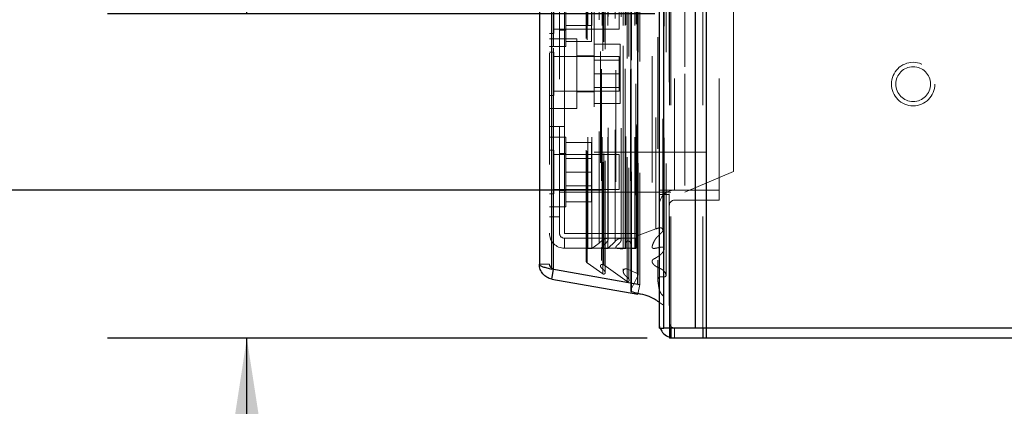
# Model space of a CAD drawing. Header units: inches. Extents: x 0.2 to 10.8, y 0.2 to 8.2.
# Tile 48 of 58: x 5.904 to 6.787, y 3.155 to 3.502. Entities that reach past the tile are written whole.
import ezdxf

# ---------------------------------------------------------------- set-up
doc = ezdxf.new("R2010")
doc.units = ezdxf.units.IN
doc.header["$MEASUREMENT"] = 0
doc.linetypes.add('HIDDEN', pattern=[0.075, 0.05, -0.025])
doc.layers.add('DIMENSIONS', color=140, linetype='Continuous')
doc.layers.add('TEXT', color=140, linetype='Continuous')
doc.styles.add('SLDTEXTSTYLE0', font='TXT', dxfattribs={"width": 0.7})
doc.dimstyles.new('SLDDIMSTYLE0', dxfattribs={"dimtxt": 0.084961, "dimasz": 0.13, "dimexe": 0, "dimexo": 0.0625, "dimgap": 0.02124, "dimtad": 0, "dimtih": 1, "dimtoh": 1, "dimlfac": 8, "dimrnd": 1e-09, "dimzin": 12, "dimdsep": 46, "dimtxsty": 'SLDTEXTSTYLE0', "dimsah": 1, "dimcen": 0.09, "dimadec": 0, "dimazin": 3, "dimtfac": 1, "dimtofl": 0, "dimtmove": 0, "dimatfit": 3, "dimfxl": 0, "dimfrac": 2, "dimtolj": 1, "dimtzin": 12, "dimarcsym": 0})
doc.dimstyles.new('SLDDIMSTYLE1', dxfattribs={"dimtxt": 0.084961, "dimasz": 0.13, "dimexe": 0, "dimexo": 0.0625, "dimgap": 0.02124, "dimtad": 0, "dimtih": 1, "dimtoh": 1, "dimlfac": 8, "dimrnd": 1e-09, "dimzin": 12, "dimdsep": 46, "dimtxsty": 'SLDTEXTSTYLE0', "dimsah": 1, "dimcen": 0.09, "dimadec": 0, "dimazin": 3, "dimtfac": 1, "dimtmove": 0, "dimatfit": 0, "dimfxl": 0, "dimfrac": 2, "dimtolj": 1, "dimtzin": 12, "dimarcsym": 0})

# ---------------------------------------------------------------- blocks, each defined once
blk = doc.blocks.new('_D_16')
at = {"layer": 'TEXT'}
for p, q in [((6.42756, 5.00551), (5.55089, 5.00551)), ((5.67589, 5.00551), (5.67589, 4.42922)), ((5.51431, 4.29909), (5.48578, 4.29909)), ((5.48578, 4.29909), (5.48578, 4.16406)), ((5.83746, 4.29909), (5.86599, 4.29909)), ((5.86599, 4.29909), (5.86599, 4.16406)), ((5.48578, 4.16406), (5.51431, 4.16406)), ((5.86599, 4.16406), (5.83746, 4.16406)), ((5.67589, 3.34913), (5.67589, 4.01001)), ((6.42756, 3.34913), (5.55089, 3.34913))]:
    blk.add_line(p, q, dxfattribs=at)
for points in [[(5.67589, 5.00551), (5.65589, 4.87551), (5.69589, 4.87551)], [(5.67589, 3.34913), (5.69589, 3.47913), (5.65589, 3.47913)]]:
    blk.add_solid(points, dxfattribs=at)
at = {"layer": 'TEXT', "char_height": 0.083333, "attachment_point": 1, "style": 'SLDTEXTSTYLE0'}
for s, insert in [('13.25', (5.51431, 4.42554)), ('336.6', (5.51431, 4.27148)), ('OPENING', (5.41385, 4.11743))]:
    blk.add_mtext(s, dxfattribs=dict(at, insert=insert))
blk = doc.blocks.new('_D_18')
at = {"layer": 'DIMENSIONS'}
for p, q in [((6.10739, 3.50713), (6.10739, 3.75713)), ((6.47343, 3.50713), (5.98239, 3.50713)), ((6.46649, 3.21651), (5.98239, 3.21651)), ((6.10739, 2.98098), (6.10739, 3.21651)), ((5.57905, 2.98098), (5.55052, 2.98098)), ((5.55052, 2.98098), (5.55052, 2.84595)), ((5.83152, 2.98098), (5.86005, 2.98098)), ((5.86005, 2.98098), (5.86005, 2.84595)), ((5.9847, 2.98098), (6.10739, 2.98098)), ((5.55052, 2.84595), (5.57905, 2.84595)), ((5.86005, 2.84595), (5.83152, 2.84595))]:
    blk.add_line(p, q, dxfattribs=at)
for points in [[(6.10739, 3.50713), (6.12739, 3.63713), (6.08739, 3.63713)], [(6.10739, 3.21651), (6.08739, 3.08651), (6.12739, 3.08651)]]:
    blk.add_solid(points, dxfattribs=at)
at = {"layer": 'DIMENSIONS', "char_height": 0.083333, "attachment_point": 1, "style": 'SLDTEXTSTYLE0'}
for s, insert in [('2.33', (5.57905, 3.10742)), ('59.1', (5.57905, 2.95337))]:
    blk.add_mtext(s, dxfattribs=dict(at, insert=insert))

msp = doc.modelspace()

# ---------------------------------------------------------------- linework, layer by layer
at = {"color": 7, "linetype": 'Continuous', "lineweight": 25}
for p, q in [((6.510126, 3.225509), (6.510126, 5.142483)), ((6.519672, 5.144253), (6.519672, 3.225509)), ((6.477558, 3.225509), (6.477558, 5.128634)), ((6.481512, 3.225509), (6.481512, 5.129022)), ((6.458353, 3.264666), (6.458353, 5.090078)), ((6.369916, 5.072033), (6.369916, 3.28271)), ((6.381072, 3.278292), (6.381072, 5.076451)), ((6.458353, 3.264666), (6.381072, 3.278292)), ((6.381072, 3.269415), (6.38259, 3.278025)), ((6.381072, 3.269415), (6.458353, 3.255788)), ((6.451888, 3.265806), (6.451888, 3.259117)), ((6.452653, 3.257965), (6.452653, 3.265671)), ((6.458353, 3.264666), (6.458457, 3.264666)), ((6.477558, 3.225509), (6.481512, 3.225509)), ((6.510126, 3.225509), (6.481512, 3.225509)), ((6.486558, 3.225509), (6.486558, 3.216509)), ((6.487874, 3.225509), (6.487874, 3.216509)), ((6.519672, 3.225509), (6.510126, 3.225509)), ((6.516488, 3.225509), (6.516488, 3.216509)), ((6.519667, 3.225509), (6.519667, 3.216509)), ((7.468558, 3.225509), (6.519672, 3.225509)), ((6.487874, 3.216509), (6.486558, 3.216509)), ((6.516488, 3.216509), (6.487874, 3.216509)), ((6.519667, 3.216509), (6.516488, 3.216509)), ((7.468558, 3.216509), (6.519667, 3.216509))]:
    msp.add_line(p, q, dxfattribs=at)
at = {"color": 7, "linetype": 'HIDDEN', "lineweight": 18}
for p, q in [((6.510126, 3.225509), (6.510126, 5.142483)), ((6.51649, 3.225509), (6.51649, 5.142483)), ((6.51649, 3.225509), (6.51649, 5.142483)), ((6.519672, 5.144253), (6.519672, 3.225509)), ((6.519672, 3.225509), (6.519672, 5.144253)), ((6.519672, 3.225509), (6.519672, 5.144253)), ((6.481512, 3.225509), (6.481512, 5.129022)), ((6.486558, 3.225509), (6.486558, 5.128634)), ((6.487876, 3.225509), (6.487876, 5.129022)), ((6.487876, 3.225509), (6.487876, 5.129022)), ((6.48113, 3.24596), (6.48113, 5.108783)), ((6.452015, 3.259665), (6.452015, 5.095079)), ((6.452015, 3.259665), (6.452015, 5.095079)), ((6.459916, 3.264666), (6.459916, 5.090078)), ((6.426796, 3.274113), (6.426796, 5.08063)), ((6.448808, 3.267268), (6.448808, 5.087476)), ((6.450297, 3.26915), (6.450297, 5.085651)), ((6.451888, 5.088938), (6.451888, 3.265806)), ((6.452653, 3.265671), (6.452653, 5.089073)), ((6.457789, 3.274338), (6.457789, 5.080406)), ((6.457789, 3.274338), (6.457789, 5.080406)), ((6.458466, 3.272892), (6.458466, 5.081851)), ((6.458506, 3.273207), (6.458506, 5.081537)), ((6.476247, 5.086353), (6.476247, 3.268398)), ((6.476247, 5.08635), (6.476247, 3.268411)), ((6.378916, 5.072033), (6.378916, 3.28271)), ((6.381072, 5.076451), (6.381072, 3.278292)), ((6.382634, 3.278292), (6.382634, 5.076451)), ((6.382634, 5.076451), (6.382634, 3.278292)), ((6.424678, 5.073613), (6.424678, 3.281117)), ((6.427673, 3.282067), (6.427673, 5.072677)), ((6.428944, 3.275499), (6.428944, 5.079238)), ((6.445211, 5.078619), (6.445211, 3.276137)), ((6.448762, 3.278588), (6.448762, 5.076155)), ((6.411998, 3.285116), (6.411998, 5.069627)), ((6.412647, 3.28402), (6.412647, 5.070723)), ((6.471093, 5.069399), (6.471093, 3.285307)), ((6.413248, 3.296692), (6.413248, 5.058051)), ((6.413248, 3.296692), (6.413248, 5.058051)), ((6.417047, 3.296692), (6.417047, 5.058051)), ((6.425622, 5.057517), (6.425622, 3.297239)), ((6.426099, 3.296692), (6.426099, 5.058051)), ((6.431267, 3.296692), (6.431267, 5.058051)), ((6.438575, 5.056697), (6.438575, 3.298042)), ((6.445023, 3.296692), (6.445023, 5.058051)), ((6.446783, 5.058051), (6.446783, 3.296692)), ((6.446783, 3.296692), (6.446783, 5.058051)), ((6.447408, 3.297317), (6.447408, 5.057426)), ((6.451783, 5.057426), (6.451783, 3.297317)), ((6.452408, 3.296692), (6.452408, 5.058051)), ((6.452408, 5.058051), (6.452408, 3.296692)), ((6.455518, 3.296692), (6.455518, 5.058051)), ((6.455518, 3.296692), (6.455518, 5.058051)), ((6.456783, 3.297942), (6.456783, 5.056801)), ((6.456783, 3.297942), (6.456783, 5.056801)), ((6.423509, 3.301741), (6.423509, 5.053002)), ((6.431709, 3.304943), (6.431709, 5.049801)), ((6.437754, 3.303135), (6.437754, 5.051608)), ((6.437754, 3.303135), (6.437754, 5.051608)), ((6.443389, 3.304608), (6.443389, 5.050136)), ((6.456888, 3.307062), (6.456888, 5.047681)), ((6.456888, 3.307062), (6.456888, 5.047681)), ((6.457709, 3.308222), (6.457709, 5.046522)), ((6.457709, 3.308222), (6.457709, 5.046522)), ((6.456416, 5.044559), (6.456416, 3.310184)), ((6.474497, 3.314357), (6.474497, 5.040386)), ((6.480697, 3.313189), (6.480697, 5.041502)), ((6.491058, 3.349134), (6.491058, 5.005509)), ((6.491058, 3.349134), (6.491058, 5.005509)), ((6.491058, 3.349134), (6.491058, 5.005509)), ((6.491058, 3.349134), (6.491058, 5.005509)), ((6.387916, 4.948559), (6.387916, 3.406184)), ((6.392416, 3.406184), (6.392416, 4.948559)), ((6.392416, 3.406184), (6.392416, 4.948559)), ((6.392416, 4.948559), (6.392416, 3.406184)), ((6.392416, 4.948559), (6.392416, 3.406184)), ((6.531308, 3.349134), (6.531308, 3.825072)), ((6.500416, 3.559726), (6.500416, 3.453476)), ((6.544166, 3.540976), (6.544166, 3.453476)), ((6.382822, 3.48957), (6.382822, 3.528632)), ((6.419166, 3.523788), (6.419166, 3.383163)), ((6.441416, 3.493476), (6.441416, 3.524726)), ((6.393541, 3.477851), (6.393541, 3.509101)), ((6.416666, 3.482476), (6.416666, 3.509101)), ((6.382822, 3.493476), (6.441416, 3.493476)), ((6.387916, 3.492538), (6.393541, 3.492538)), ((6.393541, 3.496857), (6.416666, 3.496857)), ((6.378916, 3.48957), (6.382822, 3.48957)), ((6.387916, 3.484726), (6.378916, 3.484726)), ((6.403541, 3.484726), (6.387916, 3.484726)), ((6.393541, 3.482476), (6.416666, 3.482476)), ((6.403541, 3.422226), (6.403541, 3.484726)), ((6.378916, 3.477851), (6.387916, 3.477851)), ((6.382822, 3.473007), (6.378916, 3.473007)), ((6.382822, 3.433945), (6.382822, 3.473007)), ((6.387916, 3.477851), (6.393541, 3.477851)), ((6.419166, 3.480101), (6.442291, 3.480101)), ((6.442291, 3.453476), (6.442291, 3.480101)), ((6.441416, 3.469101), (6.382822, 3.469101)), ((6.419166, 3.469726), (6.403541, 3.469726)), ((6.442291, 3.46572), (6.419166, 3.46572)), ((6.441416, 3.437851), (6.441416, 3.469101)), ((6.419166, 3.453476), (6.442291, 3.453476)), ((6.442291, 3.426851), (6.442291, 3.453476)), ((6.500416, 3.453476), (6.500416, 3.347226)), ((6.544166, 3.453476), (6.544166, 3.365976)), ((6.382822, 3.437851), (6.441416, 3.437851)), ((6.403541, 3.437226), (6.419166, 3.437226)), ((6.419166, 3.441232), (6.442291, 3.441232)), ((6.378916, 3.433945), (6.382822, 3.433945)), ((6.378916, 3.422226), (6.387916, 3.422226)), ((6.387916, 3.422226), (6.403541, 3.422226)), ((6.419166, 3.426851), (6.442291, 3.426851)), ((6.392416, 3.406184), (6.378916, 3.406184)), ((6.387916, 3.325226), (6.387916, 3.406184)), ((6.392416, 3.406184), (6.392416, 3.310184)), ((6.387916, 3.396601), (6.378916, 3.396601)), ((6.393541, 3.396601), (6.387916, 3.396601)), ((6.393541, 3.365351), (6.393541, 3.396601)), ((6.382822, 3.384882), (6.378916, 3.384882)), ((6.382822, 3.34582), (6.382822, 3.384882)), ((6.393541, 3.391976), (6.416666, 3.391976)), ((6.416666, 3.365351), (6.416666, 3.391976)), ((6.441416, 3.380976), (6.382822, 3.380976)), ((6.393541, 3.381913), (6.387916, 3.381913)), ((6.416666, 3.377595), (6.393541, 3.377595)), ((6.419166, 3.383163), (6.544166, 3.383163)), ((6.441416, 3.349726), (6.441416, 3.380976)), ((6.393541, 3.334101), (6.393541, 3.365351)), ((6.393541, 3.365351), (6.416666, 3.365351)), ((6.416666, 3.338726), (6.416666, 3.365351)), ((6.500416, 3.347226), (6.544166, 3.365976)), ((6.382822, 3.349726), (6.441416, 3.349726)), ((6.387916, 3.348788), (6.393541, 3.348788)), ((6.393541, 3.353107), (6.416666, 3.353107)), ((6.477558, 3.349134), (6.486558, 3.349134)), ((6.486558, 3.349134), (6.491058, 3.349134)), ((6.531308, 3.349134), (6.491058, 3.349134)), ((6.531308, 3.340134), (6.531308, 3.349134)), ((6.378916, 3.34582), (6.382822, 3.34582)), ((6.387916, 3.347226), (6.500416, 3.347226)), ((6.486558, 3.345384), (6.477558, 3.345384)), ((6.531308, 3.340134), (6.491058, 3.340134)), ((6.378916, 3.334101), (6.387916, 3.334101)), ((6.387916, 3.334101), (6.393541, 3.334101)), ((6.393541, 3.338726), (6.416666, 3.338726)), ((6.387916, 3.325226), (6.378916, 3.325226)), ((6.387916, 3.310601), (6.387916, 3.325226)), ((6.457709, 3.308222), (6.474497, 3.314357)), ((6.456416, 3.310184), (6.392416, 3.310184)), ((6.392416, 3.297101), (6.392416, 3.306101)), ((6.456416, 3.306101), (6.392416, 3.306101)), ((6.431709, 3.304942), (6.431709, 3.304943)), ((6.443389, 3.304604), (6.443389, 3.304607)), ((6.456416, 3.297101), (6.456416, 3.306101)), ((6.456783, 3.297942), (6.456888, 3.307062)), ((6.392416, 3.297101), (6.456416, 3.297101)), ((6.413248, 3.296692), (6.417047, 3.296692)), ((6.417047, 3.296692), (6.423509, 3.301741)), ((6.425622, 3.297239), (6.425622, 3.286124)), ((6.426099, 3.296692), (6.431267, 3.296692)), ((6.431267, 3.296692), (6.437754, 3.303135)), ((6.445023, 3.296692), (6.446783, 3.296692)), ((6.452408, 3.296692), (6.455518, 3.296692)), ((6.378916, 3.28271), (6.369916, 3.28271)), ((6.381072, 3.278292), (6.382634, 3.278292)), ((6.38259, 3.278025), (6.382634, 3.278279)), ((6.459916, 3.264666), (6.382634, 3.278292)), ((6.382634, 3.278279), (6.459916, 3.264652)), ((6.426796, 3.274113), (6.412647, 3.28402)), ((6.448808, 3.267268), (6.427673, 3.282067)), ((6.457789, 3.274338), (6.448762, 3.278588)), ((6.445211, 3.276136), (6.445211, 3.276124)), ((6.450297, 3.269093), (6.450297, 3.26915)), ((6.452015, 3.259665), (6.458466, 3.272892)), ((6.458353, 3.255788), (6.459916, 3.264652)), ((6.458457, 3.264666), (6.459916, 3.264666)), ((6.48113, 3.24596), (6.477558, 3.248506)), ((6.487874, 3.225509), (6.487874, 3.216509)), ((6.491058, 3.225509), (6.491058, 3.216509)), ((6.516488, 3.225509), (6.516488, 3.216509)), ((6.519667, 3.225509), (6.519667, 3.216509))]:
    msp.add_line(p, q, dxfattribs=at)
at = {"color": 7, "linetype": 'HIDDEN', "lineweight": 18, "flags": 128}
for points in [[(6.486391, 3.24587), (6.486392, 4.169994), (6.486391, 5.108867)], [(6.483541, 3.272938), (6.483542, 4.162607), (6.483541, 5.081808)], [(6.483541, 3.272955), (6.483542, 4.13966), (6.483541, 5.081771)], [(6.471093, 5.069435), (6.471093, 4.138622), (6.471093, 3.285309)], [(6.471111, 5.056069), (6.471111, 4.184745), (6.471111, 3.298677)], [(6.481785, 3.296147), (6.481786, 4.162607), (6.481785, 5.058623)], [(6.481785, 3.296121), (6.481786, 4.196738), (6.481785, 5.058621)], [(6.47833, 3.225509), (6.477817, 3.227375), (6.477558, 3.230009)], [(6.491058, 3.216509), (6.488424, 3.216768), (6.486558, 3.217281)]]:
    msp.add_lwpolyline(points, dxfattribs=at)
at = {"color": 7, "linetype": 'HIDDEN', "lineweight": 18}
for radius in [0.019531, 0.015625]:
    msp.add_circle((6.705308, 3.444259), radius, dxfattribs=at)
for centre, radius, start, end in [((6.491058, 3.335634), 0.0135, 90, 180), ((6.491058, 3.335634), 0.0045, 90, 180), ((6.392416, 3.310601), 0.0135, 180, 270), ((6.392416, 3.310601), 0.0045, 180, 270), ((6.458138, 3.307048), 0.00125, 110.076543, 179.336716), ((6.413248, 3.295442), 0.00125, 90, 180), ((6.446783, 3.297317), 0.000625, 270, 0), ((6.449595, 3.30138), 0.002188, 0, 180), ((6.452408, 3.297317), 0.000625, 180, 270), ((6.455518, 3.297957), 0.001265, 270, 359.336716), ((6.413248, 3.285116), 0.00125, 180, 241.267375), ((6.457256, 3.273207), 0.00125, 345.424375, 64.786186), ((6.453138, 3.259117), 0.00125, 154, 180), ((6.491058, 3.230009), 0.0045, 180, 270)]:
    msp.add_arc(centre, radius, start, end, dxfattribs=at)
at = {"color": 7, "linetype": 'Continuous', "lineweight": 25}
for centre, radius, start, end in [((6.453138, 3.259117), 0.00125, 180, 247.14224), ((6.491058, 3.230009), 0.0135, 199.471221, 250.528779)]:
    msp.add_arc(centre, radius, start, end, dxfattribs=at)
at = {"color": 7, "linetype": 'HIDDEN', "lineweight": 18}
for points, knots in [([(6.474497, 3.314357), (6.474832, 3.314496), (6.475456, 3.314755), (6.476356, 3.315071), (6.477164, 3.31532), (6.477934, 3.315469), (6.478688, 3.315462), (6.479362, 3.315273), (6.479879, 3.314952), (6.480273, 3.314497), (6.48064, 3.313825), (6.480773, 3.312862), (6.480307, 3.311909), (6.479609, 3.311093), (6.478867, 3.310389), (6.478118, 3.309711), (6.477378, 3.309021), (6.476657, 3.308325), (6.475883, 3.30753), (6.475035, 3.306568), (6.474109, 3.305365), (6.473147, 3.30386), (6.472221, 3.30201), (6.471524, 3.300286), (6.471126, 3.298892), (6.471019, 3.298086), (6.4712, 3.297511), (6.471498, 3.297194), (6.471879, 3.297032), (6.47231, 3.296941), (6.472806, 3.296909), (6.473414, 3.296948), (6.474236, 3.297064), (6.475386, 3.297283), (6.476766, 3.2976), (6.47816, 3.29788), (6.479335, 3.298042), (6.480225, 3.298039), (6.480881, 3.297897), (6.481376, 3.297635), (6.481617, 3.297274), (6.481753, 3.296895), (6.481818, 3.296435), (6.481754, 3.29567), (6.481416, 3.294661), (6.480669, 3.293491), (6.479652, 3.292328), (6.478401, 3.291187), (6.476985, 3.290077), (6.475402, 3.289013), (6.473932, 3.28809), (6.47267, 3.28754), (6.471975, 3.28712), (6.471605, 3.286749), (6.471343, 3.286379), (6.471088, 3.285762), (6.471057, 3.284792), (6.47149, 3.283668), (6.472307, 3.282579), (6.473413, 3.281561), (6.474851, 3.280559), (6.476203, 3.279836), (6.477378, 3.279291), (6.478279, 3.278903), (6.479292, 3.278422), (6.480348, 3.277793), (6.481432, 3.276946), (6.482506, 3.275749), (6.483378, 3.274191), (6.483689, 3.272819), (6.483346, 3.271905), (6.482962, 3.27159), (6.482498, 3.271405), (6.482022, 3.271327), (6.481466, 3.271321), (6.480738, 3.271374), (6.479857, 3.271462), (6.478974, 3.271537), (6.47824, 3.271542), (6.477644, 3.271394), (6.477147, 3.271142), (6.476713, 3.270723), (6.476435, 3.270094), (6.476299, 3.269357), (6.476239, 3.268589), (6.476253, 3.267824), (6.476312, 3.267057), (6.476403, 3.26629), (6.476513, 3.265524), (6.476633, 3.26476), (6.476846, 3.263448), (6.477069, 3.261706), (6.477496, 3.259663), (6.478155, 3.257922), (6.479056, 3.256485), (6.480119, 3.255207), (6.481149, 3.254153), (6.481984, 3.253305), (6.482949, 3.252258), (6.483994, 3.250845), (6.485119, 3.24893), (6.485884, 3.247382), (6.486267, 3.246284), (6.486431, 3.24578), (6.486482, 3.245379), (6.486453, 3.245053), (6.486333, 3.244806), (6.48618, 3.244667), (6.485977, 3.244586), (6.485725, 3.244557), (6.485425, 3.244564), (6.485039, 3.244611), (6.484539, 3.244713), (6.483895, 3.244907), (6.483099, 3.245175), (6.482156, 3.245531), (6.481489, 3.24581), (6.48113, 3.24596)], [0, 0, 0, 0, 0.00827845, 0.01538141, 0.02134682, 0.02694263, 0.03213911, 0.03714263, 0.04188789, 0.04627512, 0.05349082, 0.0632958, 0.07430988, 0.0832418, 0.09191671, 0.1006452, 0.10935533, 0.11801051, 0.1265788, 0.13805727, 0.15184924, 0.16790194, 0.18777062, 0.21081814, 0.22170597, 0.23050778, 0.23508075, 0.23873845, 0.24166885, 0.2445871, 0.24813287, 0.25221635, 0.25750698, 0.26594603, 0.27753552, 0.28830952, 0.29674425, 0.30290044, 0.30698568, 0.3111984, 0.31569512, 0.31836434, 0.32295411, 0.32949937, 0.34142818, 0.35383674, 0.36793985, 0.38243623, 0.39738543, 0.41285104, 0.4288405, 0.43864845, 0.44496571, 0.44816032, 0.45148226, 0.457865, 0.46718404, 0.48005343, 0.49234521, 0.50408487, 0.51863291, 0.53505268, 0.54006371, 0.54850032, 0.55750945, 0.56599342, 0.57769202, 0.59195398, 0.6087051, 0.62787834, 0.63209422, 0.63602809, 0.63983816, 0.64333417, 0.64638705, 0.65159538, 0.65888246, 0.66529999, 0.67047636, 0.67438215, 0.67829775, 0.68343934, 0.68991534, 0.69770332, 0.70536227, 0.71300915, 0.72069865, 0.72841728, 0.73615323, 0.74390486, 0.75166936, 0.77616081, 0.79673359, 0.81344418, 0.82994867, 0.84412498, 0.85785536, 0.86825936, 0.87522537, 0.89551565, 0.91618462, 0.93735968, 0.94485664, 0.95004219, 0.95302682, 0.95690174, 0.95947844, 0.96083868, 0.96231425, 0.96410735, 0.96625218, 0.96865253, 0.97238686, 0.97726221, 0.98354019, 0.99113209, 1, 1, 1, 1]), ([(6.423509, 3.301741), (6.423668, 3.301888), (6.423987, 3.302183), (6.4245, 3.3026), (6.425031, 3.303006), (6.425574, 3.303405), (6.426121, 3.303802), (6.426679, 3.304193), (6.427251, 3.30457), (6.427908, 3.304973), (6.42862, 3.305364), (6.429357, 3.305702), (6.429993, 3.305911), (6.430522, 3.305986), (6.430957, 3.305981), (6.431329, 3.305903), (6.431614, 3.305684), (6.431769, 3.305371), (6.43176, 3.305021), (6.431643, 3.304656), (6.431374, 3.304041), (6.430768, 3.303118), (6.429709, 3.301836), (6.428586, 3.300612), (6.427508, 3.299522), (6.426717, 3.298713), (6.426086, 3.298126), (6.425767, 3.297694), (6.425608, 3.297374), (6.425621, 3.297083), (6.425777, 3.296888), (6.425939, 3.296767), (6.426053, 3.296714), (6.426099, 3.296692)], [0, 0, 0, 0, 0.03128962, 0.06263883, 0.09399003, 0.1252518, 0.15634411, 0.18731617, 0.2182554, 0.24922515, 0.29076984, 0.32555567, 0.35337243, 0.37415924, 0.38951612, 0.40484575, 0.42003185, 0.43635574, 0.45793999, 0.47890561, 0.49922589, 0.56633699, 0.64990425, 0.74963878, 0.81233546, 0.87494574, 0.91487958, 0.93751606, 0.95631034, 0.97106709, 0.98343512, 0.99330219, 1, 1, 1, 1]), ([(6.437754, 3.303135), (6.438038, 3.303411), (6.438566, 3.303923), (6.439386, 3.304582), (6.44012, 3.305113), (6.440798, 3.305492), (6.44146, 3.3057), (6.442084, 3.305785), (6.442673, 3.305733), (6.443055, 3.305489), (6.443253, 3.305198), (6.443389, 3.304823), (6.443409, 3.304315), (6.443212, 3.303712), (6.442852, 3.303044), (6.442343, 3.302297), (6.441643, 3.301495), (6.440752, 3.300592), (6.439791, 3.29975), (6.439049, 3.298992), (6.438682, 3.298453), (6.438554, 3.298084), (6.438607, 3.297758), (6.438839, 3.297426), (6.439254, 3.297165), (6.439724, 3.297), (6.440181, 3.296894), (6.440557, 3.296829), (6.440816, 3.296794), (6.440952, 3.296778), (6.441024, 3.29677), (6.441057, 3.296767), (6.441071, 3.296765), (6.441077, 3.296765), (6.441082, 3.296764), (6.441094, 3.296763), (6.441078, 3.296764), (6.441087, 3.296764), (6.441089, 3.296763), (6.44109, 3.296763), (6.44109, 3.296763), (6.44109, 3.296763), (6.44109, 3.296763), (6.441091, 3.296763), (6.441091, 3.296763), (6.441091, 3.296763), (6.441092, 3.296763), (6.441092, 3.296763), (6.441092, 3.296763), (6.441093, 3.296763), (6.441093, 3.296763), (6.441093, 3.296763), (6.441094, 3.296763), (6.441094, 3.296763), (6.441094, 3.296763), (6.441094, 3.296763), (6.441095, 3.296763), (6.441095, 3.296763), (6.441095, 3.296763), (6.441096, 3.296763), (6.441096, 3.296763), (6.441096, 3.296763), (6.441096, 3.296763), (6.441097, 3.296763), (6.441097, 3.296763), (6.441097, 3.296762), (6.441097, 3.296762), (6.441098, 3.296762), (6.441098, 3.296762), (6.441098, 3.296762), (6.441098, 3.296762), (6.441099, 3.296762), (6.441099, 3.296762), (6.441099, 3.296762), (6.441099, 3.296762), (6.4411, 3.296762), (6.4411, 3.296762), (6.4411, 3.296762), (6.4411, 3.296762), (6.441101, 3.296762), (6.441101, 3.296762), (6.441101, 3.296762), (6.441101, 3.296762), (6.441101, 3.296762), (6.441102, 3.296762), (6.441102, 3.296762), (6.441102, 3.296762), (6.441102, 3.296762), (6.441102, 3.296762), (6.441103, 3.296762), (6.441103, 3.296762), (6.441103, 3.296762), (6.441103, 3.296762), (6.441103, 3.296762), (6.441103, 3.296762), (6.441103, 3.296762), (6.441103, 3.296762), (6.441103, 3.296762), (6.441104, 3.296762), (6.441104, 3.296762), (6.441104, 3.296762), (6.441104, 3.296762), (6.441104, 3.296762), (6.441104, 3.296762), (6.441104, 3.296762), (6.441104, 3.296762), (6.441104, 3.296762), (6.441104, 3.296762), (6.441104, 3.296762), (6.441104, 3.296762), (6.441104, 3.296762), (6.441104, 3.296762), (6.441104, 3.296762), (6.441104, 3.296762), (6.441105, 3.296762), (6.441105, 3.296762), (6.441105, 3.296762), (6.441105, 3.296762), (6.441105, 3.296762), (6.441105, 3.296762), (6.441105, 3.296762), (6.441105, 3.296762), (6.441105, 3.296762), (6.441105, 3.296762), (6.441105, 3.296762), (6.441106, 3.296762), (6.441106, 3.296762), (6.441106, 3.296762), (6.441106, 3.296762), (6.441106, 3.296762), (6.441106, 3.296762), (6.441106, 3.296762), (6.441106, 3.296762), (6.441106, 3.296762), (6.441107, 3.296762), (6.441107, 3.296762), (6.441107, 3.296761), (6.441107, 3.296761), (6.44111, 3.296761), (6.441118, 3.29676), (6.441137, 3.296758), (6.441176, 3.296755), (6.441254, 3.296747), (6.44141, 3.296734), (6.441697, 3.296713), (6.442223, 3.296684), (6.442989, 3.296662), (6.443967, 3.296662), (6.444658, 3.296682), (6.445023, 3.296692)], [0, 0, 0, 0, 0.05511512, 0.10259353, 0.14230862, 0.17480459, 0.2010287, 0.22552548, 0.24691893, 0.26650838, 0.28132357, 0.29888181, 0.32925061, 0.36224633, 0.39884844, 0.44536955, 0.49631567, 0.55157602, 0.6233122, 0.67304639, 0.7014059, 0.71750885, 0.73373797, 0.75403185, 0.77544056, 0.79527233, 0.81425979, 0.83100832, 0.83967566, 0.84435105, 0.8467923, 0.84803457, 0.84821906, 0.84842769, 0.84866046, 0.84892277, 0.84918067, 0.84941778, 0.84943064, 0.84944338, 0.84945603, 0.84946856, 0.849481, 0.84949332, 0.84950554, 0.84951766, 0.84952967, 0.84954158, 0.84955338, 0.84956508, 0.84957667, 0.84958815, 0.84959953, 0.84961081, 0.84962198, 0.84963305, 0.84964401, 0.84965486, 0.84966562, 0.84967626, 0.8496868, 0.84969724, 0.84970757, 0.8497178, 0.84972792, 0.84973794, 0.84974785, 0.84975766, 0.84976737, 0.84977697, 0.84978646, 0.84979585, 0.84980514, 0.84981432, 0.8498234, 0.84983237, 0.84984124, 0.84985001, 0.84985867, 0.84986723, 0.84987568, 0.84988403, 0.84989227, 0.84990041, 0.84990845, 0.84991638, 0.84992421, 0.84993194, 0.84993956, 0.84994708, 0.8499545, 0.84996181, 0.84996381, 0.84996611, 0.8499687, 0.84997159, 0.84997477, 0.84997825, 0.84998202, 0.84998402, 0.84998609, 0.84998824, 0.84999046, 0.84999275, 0.84999512, 0.84999756, 0.85000008, 0.85000267, 0.85000533, 0.85000807, 0.85001088, 0.85001377, 0.85001673, 0.85001976, 0.85002287, 0.85002605, 0.8500293, 0.85003263, 0.85003603, 0.85003951, 0.85004306, 0.85004669, 0.85005038, 0.85005416, 0.850058, 0.85006192, 0.85006592, 0.85006999, 0.85007413, 0.85007834, 0.85008263, 0.850087, 0.85009143, 0.85009595, 0.85010053, 0.85010519, 0.85010992, 0.85011473, 0.85011961, 0.8504357, 0.85106977, 0.85234473, 0.85491674, 0.86010657, 0.87033026, 0.88799636, 0.92066419, 0.95816765, 1, 1, 1, 1]), ([(6.382634, 3.278292), (6.382488, 3.278398), (6.382195, 3.278608), (6.381769, 3.278924), (6.381359, 3.279239), (6.38097, 3.279555), (6.380605, 3.27987), (6.380269, 3.280186), (6.379887, 3.28058), (6.379498, 3.281054), (6.379167, 3.281606), (6.378956, 3.282158), (6.378929, 3.282526), (6.378916, 3.28271)], [0, 0, 0, 0, 0.071449, 0.142898, 0.214347, 0.285796, 0.357245, 0.428694, 0.500143, 0.6251072, 0.7500715, 0.8750357, 1, 1, 1, 1]), ([(6.378916, 3.28271), (6.37892, 3.282561), (6.378929, 3.282261), (6.378998, 3.281817), (6.379108, 3.281382), (6.379262, 3.280959), (6.379457, 3.280554), (6.379692, 3.280171), (6.380031, 3.279723), (6.380509, 3.279245), (6.381155, 3.278795), (6.381868, 3.278454), (6.382379, 3.278337), (6.382634, 3.278279)], [0, 0, 0, 0, 0.071449, 0.142898, 0.214347, 0.285796, 0.357245, 0.428694, 0.500143, 0.6251072, 0.7500715, 0.8750357, 1, 1, 1, 1]), ([(6.427673, 3.282067), (6.427496, 3.282146), (6.427172, 3.282291), (6.426714, 3.282467), (6.426339, 3.282563), (6.425974, 3.282611), (6.425536, 3.282578), (6.425099, 3.282277), (6.424777, 3.281804), (6.424641, 3.281268), (6.424732, 3.280744), (6.424931, 3.280315), (6.425163, 3.279967), (6.425383, 3.279696), (6.425719, 3.279326), (6.426226, 3.278859), (6.426916, 3.278287), (6.42754, 3.277749), (6.428071, 3.277206), (6.42851, 3.276623), (6.428864, 3.27592), (6.429049, 3.275141), (6.428943, 3.274491), (6.428589, 3.274187), (6.42833, 3.274054), (6.428033, 3.273964), (6.427712, 3.27392), (6.427386, 3.273925), (6.427067, 3.273982), (6.426887, 3.274069), (6.426796, 3.274113)], [0, 0, 0, 0, 0.0355313, 0.0648391, 0.0880489, 0.1035038, 0.1281658, 0.1604146, 0.2020166, 0.2491996, 0.2900851, 0.3262652, 0.3574295, 0.3829551, 0.4025101, 0.4637012, 0.5251041, 0.5856696, 0.6286159, 0.6819784, 0.7451103, 0.8081071, 0.871745, 0.8899834, 0.9079898, 0.9261391, 0.9444838, 0.9629211, 0.981376, 1, 1, 1, 1]), ([(6.448762, 3.278588), (6.448596, 3.278609), (6.448268, 3.27865), (6.447781, 3.278666), (6.447319, 3.278646), (6.446897, 3.278586), (6.446526, 3.278488), (6.446022, 3.278271), (6.445453, 3.277682), (6.445189, 3.276658), (6.445198, 3.275582), (6.445492, 3.274614), (6.445938, 3.273809), (6.446544, 3.273036), (6.447274, 3.272352), (6.447992, 3.271739), (6.448515, 3.271271), (6.448843, 3.270958), (6.449321, 3.270482), (6.449911, 3.269814), (6.450444, 3.268959), (6.450515, 3.268285), (6.450361, 3.26791), (6.450177, 3.267675), (6.449977, 3.267503), (6.449737, 3.267364), (6.449487, 3.267269), (6.449242, 3.267223), (6.449011, 3.267219), (6.448874, 3.267252), (6.448808, 3.267268)], [0, 0, 0, 0, 0.0239697, 0.0473021, 0.0693354, 0.0896983, 0.1083291, 0.1254877, 0.1729466, 0.2499754, 0.3258697, 0.3918201, 0.4496869, 0.4992003, 0.5665082, 0.6208822, 0.6610785, 0.687043, 0.6990243, 0.7779524, 0.8470243, 0.8845484, 0.9103324, 0.9242267, 0.9396562, 0.9542467, 0.9676181, 0.9795712, 0.9902262, 1, 1, 1, 1])]:
    msp.add_open_spline(points, degree=3, knots=knots, dxfattribs=at)
at = {"color": 7, "linetype": 'Continuous', "lineweight": 25}
for points, knots in [([(6.369916, 3.28271), (6.369916, 3.282342), (6.370193, 3.281974), (6.371267, 3.281238), (6.372065, 3.280869), (6.374084, 3.280133), (6.375305, 3.279765), (6.378026, 3.279029), (6.379525, 3.278661), (6.381072, 3.278292)], [0, 0, 0, 0, 0.25, 0.25, 0.5, 0.5, 0.75, 0.75, 1, 1, 1, 1]), ([(6.381072, 3.269415), (6.379525, 3.269688), (6.378026, 3.270233), (6.375305, 3.271804), (6.374084, 3.272829), (6.372065, 3.275236), (6.371267, 3.276617), (6.370193, 3.279569), (6.369916, 3.281139), (6.369916, 3.28271)], [0, 0, 0, 0, 0.25, 0.25, 0.5, 0.5, 0.75, 0.75, 1, 1, 1, 1]), ([(6.477558, 3.248506), (6.477451, 3.248582), (6.474704, 3.250544), (6.469519, 3.253598), (6.463333, 3.255526), (6.459793, 3.256079), (6.45711, 3.256743), (6.454538, 3.257448), (6.452653, 3.257965)], [0, 0, 0, 0, 0.015827, 0.4087825, 0.7013418, 0.7114502, 0.788561, 1, 1, 1, 1])]:
    msp.add_open_spline(points, degree=3, knots=knots, dxfattribs=at)

# ---------------------------------------------------------------- dimensions: what is measured, and where the dimension line sits
at = {"layer": 'DIMENSIONS'}
dim = msp.add_linear_dim(base=(6.1073926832, 3.2165090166), p1=(6.5234325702, 3.5071340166), p2=(6.5164881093, 3.2165090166), angle=90, dimstyle='SLDDIMSTYLE1', dxfattribs=at)
dim.commit()
dim.dimension.update_dxf_attribs({"geometry": '_D_18', "text_midpoint": (6.1073926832, 2.9809780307), "dimtype": 160})
at = {"layer": 'TEXT'}
dim = msp.add_linear_dim(base=(5.675886, 3.349134), p1=(6.477558, 5.005509), p2=(6.477558, 3.349134), angle=90, text='<>\\POPENING', dimstyle='SLDDIMSTYLE0', dxfattribs=at)
dim.commit()
dim.dimension.update_dxf_attribs({"geometry": '_D_16', "text_midpoint": (5.675886, 4.219617), "dimtype": 160})

doc.saveas('drawing.dxf')
